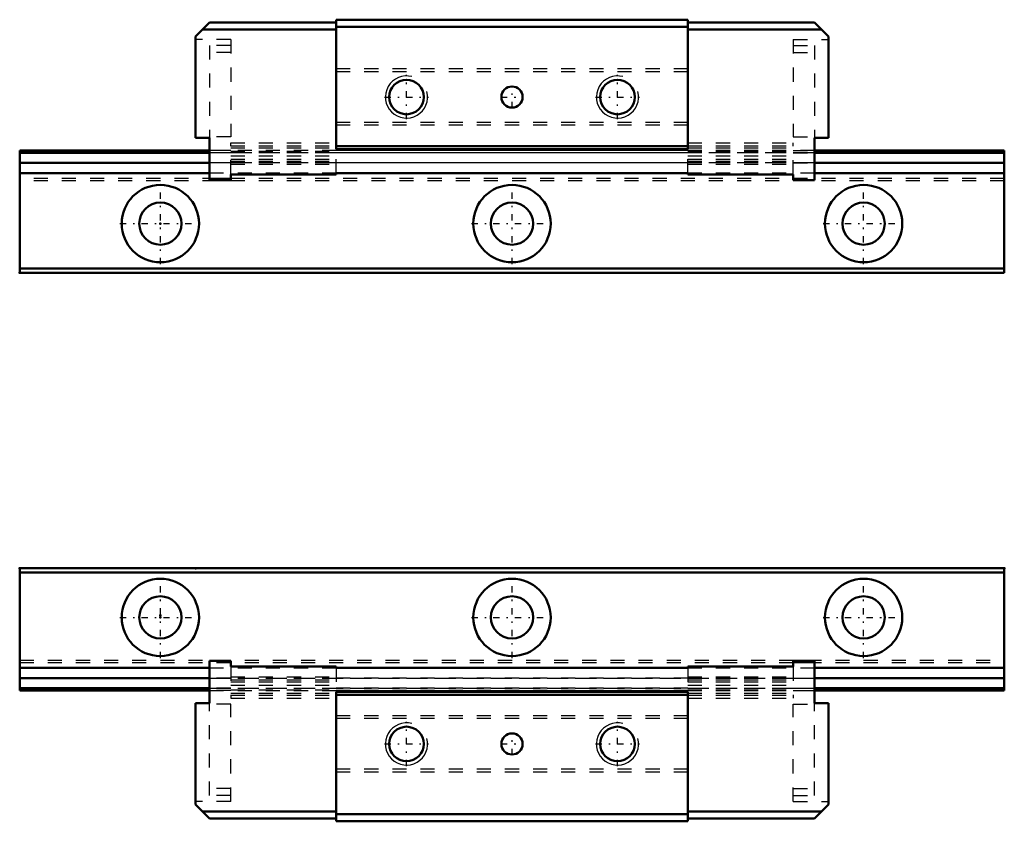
# Model space of a CAD drawing. Header units: millimetres. Extents: x -10 to 60, y -14.5 to 42.5.
import ezdxf

# ---------------------------------------------------------------- set-up
doc = ezdxf.new("R2010")
doc.units = ezdxf.units.MM
doc.linetypes.add('Center', pattern=[1.5, 0.45, -0.5, 0.05, -0.5])
doc.linetypes.add('Dashed', pattern=[2, 1, -1])
for name, color, linetype, lineweight in [('2d ConnectionPoints', 7, 'Continuous', 50), ('AM_0', 7, 'Continuous', 50), ('AM_5', 3, 'Continuous', 25), ('AM_7', 7, 'Center', 25), ('AM_9', 6, 'Dashed', 25)]:
    doc.layers.add(name, color=color, linetype=linetype, lineweight=lineweight)

# ---------------------------------------------------------------- blocks, each defined once
blk = doc.blocks.new('1_HR918_Slider2_0_in_HR918_70L_G10_28_12_5_0_0_0_4')
at = {"layer": 'AM_0'}
for p, q in [((2.5, 41.3), (3.5, 42.3)), ((3.5, 42.3), (12.5, 42.3)), ((37.5, 42.5), (12.5, 42.5)), ((12.5, 42.5), (12.5, 33.3)), ((37.5, 42.5), (37.5, 33.3)), ((37.5, 42.3), (46.5, 42.3)), ((46.5, 42.3), (47.5, 41.3)), ((3, 41.8), (12.5, 41.8)), ((37.5, 42), (12.5, 42)), ((37.5, 41.8), (47, 41.8)), ((2.5, 41.3), (2.5, 34.09)), ((47.5, 41.3), (47.5, 34.09)), ((3.5, 34.09), (2.5, 34.09)), ((3.5, 34.09), (3.5, 31.1)), ((46.5, 34.09), (46.5, 31.1)), ((46.5, 34.09), (47.5, 34.09)), ((37.5, 33.5), (12.5, 33.5)), ((37.5, 33.3), (12.5, 33.3)), ((12.5, 31.58), (12.5, 31.5)), ((37.5, 31.58), (12.5, 31.58)), ((37.5, 31.58), (37.5, 31.5)), ((5, 31.1), (3.5, 31.1)), ((5, 31.5), (12.5, 31.5)), ((5, 31.5), (5, 31.1)), ((37.5, 31.5), (45, 31.5)), ((45, 31.5), (45, 31.1)), ((45, 31.1), (46.5, 31.1))]:
    blk.add_line(p, q, dxfattribs=at)
for centre, radius in [((17.5, 37), 1.23), ((32.5, 37), 1.23), ((25, 37), 0.75)]:
    blk.add_circle(centre, radius, dxfattribs=at)
at = {"layer": 'AM_5'}
for centre in [(17.5, 37), (32.5, 37)]:
    blk.add_arc(centre, 1.5, 75, 15, dxfattribs=at)
at = {"layer": 'AM_7'}
for p, q in [((17.5, 35.425), (17.5, 38.575)), ((32.5, 35.425), (32.5, 38.575)), ((25, 36.213), (25, 37.788)), ((15.925, 37), (19.075, 37)), ((24.212, 37), (25.788, 37)), ((30.925, 37), (34.075, 37))]:
    blk.add_line(p, q, dxfattribs=at)
at = {"layer": 'AM_9'}
for p, q in [((5, 41.09), (2.5, 41.09)), ((5, 40.67), (3.5, 40.67)), ((3.5, 40.67), (3.5, 34.09)), ((5, 41.09), (5, 34.17)), ((45, 41.09), (47.5, 41.09)), ((45, 41.09), (45, 34.17)), ((45, 40.67), (46.5, 40.67)), ((46.5, 40.67), (46.5, 34.09)), ((5, 40.17), (3.5, 40.17)), ((45, 40.17), (46.5, 40.17)), ((37.5, 39), (12.5, 39)), ((37.5, 38.8), (12.5, 38.8)), ((37.5, 35.2), (12.5, 35.2)), ((37.5, 35), (12.5, 35)), ((5, 34.17), (3.5, 34.17)), ((5, 33.754), (12.5, 33.754)), ((5, 31.5), (5, 33.754)), ((37.5, 33.754), (45, 33.754)), ((45, 34.17), (46.5, 34.17)), ((45, 31.5), (45, 33.754)), ((5, 33.2), (3.5, 33.2)), ((5, 33.039), (3.5, 33.039)), ((5, 33.037), (3.5, 33.037)), ((5, 33.525), (12.5, 33.525)), ((5, 33.4), (12.5, 33.4)), ((5, 33.157), (12.5, 33.157)), ((37.5, 33.51), (12.5, 33.51)), ((37.5, 33.31), (12.5, 33.31)), ((12.5, 31.58), (12.5, 33.3)), ((37.5, 33.2), (12.5, 33.2)), ((37.5, 33.039), (12.5, 33.039)), ((37.5, 33.037), (12.5, 33.037)), ((37.5, 33.525), (45, 33.525)), ((37.5, 33.4), (45, 33.4)), ((37.5, 31.58), (37.5, 33.3)), ((37.5, 33.157), (45, 33.157)), ((45, 33.2), (46.5, 33.2)), ((45, 33.039), (46.5, 33.039)), ((45, 33.037), (46.5, 33.037)), ((5, 32.313), (3.5, 32.313)), ((5, 32.312), (3.5, 32.312)), ((5, 32.818), (12.5, 32.818)), ((5, 32.588), (12.5, 32.588)), ((5, 32.45), (12.5, 32.45)), ((5, 32.234), (12.5, 32.234)), ((37.5, 32.313), (12.5, 32.313)), ((37.5, 32.312), (12.5, 32.312)), ((37.5, 32.818), (45, 32.818)), ((37.5, 32.588), (45, 32.588)), ((37.5, 32.45), (45, 32.45)), ((37.5, 32.234), (45, 32.234)), ((45, 32.313), (46.5, 32.313)), ((45, 32.312), (46.5, 32.312)), ((5, 31.2), (3.5, 31.2)), ((45, 31.2), (46.5, 31.2))]:
    blk.add_line(p, q, dxfattribs=at)
blk = doc.blocks.new('2_HR91817010_Rail2_0_in_HR918_70L_G10_28_12_5_0_0_0_4')
at = {"layer": 'AM_0'}
for p, q in [((-10, 33.2), (-10, 24.5)), ((3.5, 33.2), (-10, 33.2)), ((3.5, 33.037), (-10, 33.037)), ((60, 33.2), (46.5, 33.2)), ((60, 33.037), (46.5, 33.037)), ((60, 33.2), (60, 24.5)), ((3.5, 32.313), (-10, 32.313)), ((60, 32.313), (46.5, 32.313)), ((3.5, 31.58), (-10, 31.58)), ((60, 31.58), (46.5, 31.58)), ((60, 24.8), (-10, 24.8)), ((60, 24.5), (-10, 24.5))]:
    blk.add_line(p, q, dxfattribs=at)
for centre, radius in [((0, 28), 2.75), ((25, 28), 2.75), ((50, 28), 2.75), ((0, 28), 1.5), ((25, 28), 1.5), ((50, 28), 1.5)]:
    blk.add_circle(centre, radius, dxfattribs=at)
at = {"layer": 'AM_7'}
for p, q in [((0, 25.113), (0, 30.887)), ((25, 25.113), (25, 30.887)), ((50, 25.113), (50, 30.887)), ((-2.888, 28), (2.888, 28)), ((22.113, 28), (27.887, 28)), ((47.112, 28), (52.888, 28))]:
    blk.add_line(p, q, dxfattribs=at)
at = {"layer": 'AM_9'}
for p, q in [((60, 33.039), (-10, 33.039)), ((46.5, 33.2), (3.5, 33.2)), ((46.5, 33.037), (3.5, 33.037)), ((46.5, 32.313), (-10, 32.312)), ((60, 32.312), (3.5, 32.313)), ((12.5, 31.58), (3.5, 31.58)), ((46.5, 31.58), (37.5, 31.58)), ((60, 31.2), (-10, 31.2)), ((60, 31.05), (-10, 31.05))]:
    blk.add_line(p, q, dxfattribs=at)
blk = doc.blocks.new('3_HR918_Slider_0_in_HR918_70L_G10_28_12_5_0_0_0_4')
at = {"layer": 'AM_0'}
for p, q in [((5, -3.1), (3.5, -3.1)), ((3.5, -6.09), (3.5, -3.1)), ((5, -3.5), (5, -3.1)), ((5, -3.5), (12.5, -3.5)), ((12.5, -3.58), (12.5, -3.5)), ((37.5, -3.5), (45, -3.5)), ((37.5, -3.58), (37.5, -3.5)), ((45, -3.1), (46.5, -3.1)), ((45, -3.5), (45, -3.1)), ((46.5, -6.09), (46.5, -3.1)), ((37.5, -3.58), (12.5, -3.58)), ((37.5, -5.3), (12.5, -5.3)), ((12.5, -14.5), (12.5, -5.3)), ((37.5, -5.5), (12.5, -5.5)), ((37.5, -14.5), (37.5, -5.3)), ((2.5, -13.3), (2.5, -6.09)), ((3.5, -6.09), (2.5, -6.09)), ((46.5, -6.09), (47.5, -6.09)), ((47.5, -13.3), (47.5, -6.09)), ((2.5, -13.3), (3.5, -14.3)), ((47.5, -13.3), (46.5, -14.3)), ((3, -13.8), (12.5, -13.8)), ((37.5, -14), (12.5, -14)), ((37.5, -13.8), (47, -13.8)), ((3.5, -14.3), (12.5, -14.3)), ((37.5, -14.5), (12.5, -14.5)), ((37.5, -14.3), (46.5, -14.3))]:
    blk.add_line(p, q, dxfattribs=at)
for centre, radius in [((17.5, -9), 1.23), ((25, -9), 0.75), ((32.5, -9), 1.23)]:
    blk.add_circle(centre, radius, dxfattribs=at)
at = {"layer": 'AM_5'}
for centre in [(17.5, -9), (32.5, -9)]:
    blk.add_arc(centre, 1.5, 75, 15, dxfattribs=at)
at = {"layer": 'AM_7'}
for p, q in [((17.5, -10.575), (17.5, -7.425)), ((32.5, -10.575), (32.5, -7.425)), ((25, -9.787), (25, -8.213)), ((15.925, -9), (19.075, -9)), ((24.212, -9), (25.788, -9)), ((30.925, -9), (34.075, -9))]:
    blk.add_line(p, q, dxfattribs=at)
at = {"layer": 'AM_9'}
for p, q in [((5, -3.2), (3.5, -3.2)), ((5, -3.5), (5, -5.754)), ((45, -3.2), (46.5, -3.2)), ((45, -3.5), (45, -5.754)), ((12.5, -3.58), (12.5, -5.3)), ((37.5, -3.58), (37.5, -5.3)), ((5, -4.312), (3.5, -4.312)), ((5, -4.313), (3.5, -4.313)), ((5, -4.234), (12.5, -4.234)), ((5, -4.45), (12.5, -4.45)), ((5, -4.588), (12.5, -4.588)), ((5, -4.818), (12.5, -4.818)), ((37.5, -4.312), (12.5, -4.312)), ((37.5, -4.313), (12.5, -4.313)), ((37.5, -4.234), (45, -4.234)), ((37.5, -4.45), (45, -4.45)), ((37.5, -4.588), (45, -4.588)), ((37.5, -4.818), (45, -4.818)), ((45, -4.312), (46.5, -4.312)), ((45, -4.313), (46.5, -4.313)), ((5, -5.037), (3.5, -5.037)), ((5, -5.039), (3.5, -5.039)), ((5, -5.2), (3.5, -5.2)), ((5, -5.157), (12.5, -5.157)), ((5, -5.4), (12.5, -5.4)), ((5, -5.525), (12.5, -5.525)), ((37.5, -5.037), (12.5, -5.037)), ((37.5, -5.039), (12.5, -5.039)), ((37.5, -5.2), (12.5, -5.2)), ((37.5, -5.31), (12.5, -5.31)), ((37.5, -5.51), (12.5, -5.51)), ((37.5, -5.157), (45, -5.157)), ((37.5, -5.4), (45, -5.4)), ((37.5, -5.525), (45, -5.525)), ((45, -5.037), (46.5, -5.037)), ((45, -5.039), (46.5, -5.039)), ((45, -5.2), (46.5, -5.2)), ((3.5, -12.67), (3.5, -6.09)), ((5, -6.17), (3.5, -6.17)), ((5, -5.754), (12.5, -5.754)), ((5, -13.09), (5, -6.17)), ((37.5, -5.754), (45, -5.754)), ((45, -6.17), (46.5, -6.17)), ((45, -13.09), (45, -6.17)), ((46.5, -12.67), (46.5, -6.09)), ((37.5, -7), (12.5, -7)), ((37.5, -7.2), (12.5, -7.2)), ((37.5, -10.8), (12.5, -10.8)), ((37.5, -11), (12.5, -11)), ((5, -12.17), (3.5, -12.17)), ((45, -12.17), (46.5, -12.17)), ((5, -13.09), (2.5, -13.09)), ((5, -12.67), (3.5, -12.67)), ((45, -12.67), (46.5, -12.67)), ((45, -13.09), (47.5, -13.09))]:
    blk.add_line(p, q, dxfattribs=at)
blk = doc.blocks.new('4_HR91817010_Rail_0_in_HR918_70L_G10_28_12_5_0_0_0_4')
at = {"layer": 'AM_0'}
for p, q in [((-10, -5.2), (-10, 3.5)), ((-10, 3.5), (60, 3.5)), ((-10, 3.2), (60, 3.2)), ((60, -5.2), (60, 3.5)), ((-10, -3.58), (3.5, -3.58)), ((46.5, -3.58), (60, -3.58)), ((-10, -4.313), (3.5, -4.313)), ((46.5, -4.313), (60, -4.313)), ((-10, -5.037), (3.5, -5.037)), ((-10, -5.2), (3.5, -5.2)), ((46.5, -5.037), (60, -5.037)), ((46.5, -5.2), (60, -5.2))]:
    blk.add_line(p, q, dxfattribs=at)
for centre, radius in [((0, 0), 2.75), ((25, 0), 2.75), ((50, 0), 2.75), ((0, 0), 1.5), ((25, 0), 1.5), ((50, 0), 1.5)]:
    blk.add_circle(centre, radius, dxfattribs=at)
at = {"layer": 'AM_7'}
for p, q in [((0, -2.888), (0, 2.888)), ((25, -2.888), (25, 2.888)), ((50, -2.888), (50, 2.888)), ((-2.888, 0), (2.888, 0)), ((22.113, 0), (27.887, 0)), ((47.112, 0), (52.888, 0))]:
    blk.add_line(p, q, dxfattribs=at)
at = {"layer": 'AM_9'}
for p, q in [((-10, -3.05), (60, -3.05)), ((-10, -3.2), (60, -3.2)), ((3.5, -3.58), (12.5, -3.58)), ((37.5, -3.58), (46.5, -3.58)), ((-10, -4.312), (46.5, -4.313)), ((3.5, -4.313), (60, -4.312)), ((-10, -5.039), (60, -5.039)), ((3.5, -5.037), (46.5, -5.037)), ((3.5, -5.2), (46.5, -5.2))]:
    blk.add_line(p, q, dxfattribs=at)

msp = doc.modelspace()

# ---------------------------------------------------------------- linework, layer by layer
at = {"layer": '2d ConnectionPoints'}
for p in [(0, 28), (0, 28), (-10, 24.5), (-10, 3.5), (2.5, 3.5), (60, 3.5), (0, 0.15), (0, 0)]:
    msp.add_point(p, dxfattribs=at)

# ---------------------------------------------------------------- block references
for name in ['1_HR918_Slider2_0_in_HR918_70L_G10_28_12_5_0_0_0_4', '2_HR91817010_Rail2_0_in_HR918_70L_G10_28_12_5_0_0_0_4', '4_HR91817010_Rail_0_in_HR918_70L_G10_28_12_5_0_0_0_4', '3_HR918_Slider_0_in_HR918_70L_G10_28_12_5_0_0_0_4']:
    msp.add_blockref(name, (0, 0))

doc.saveas('drawing.dxf')
